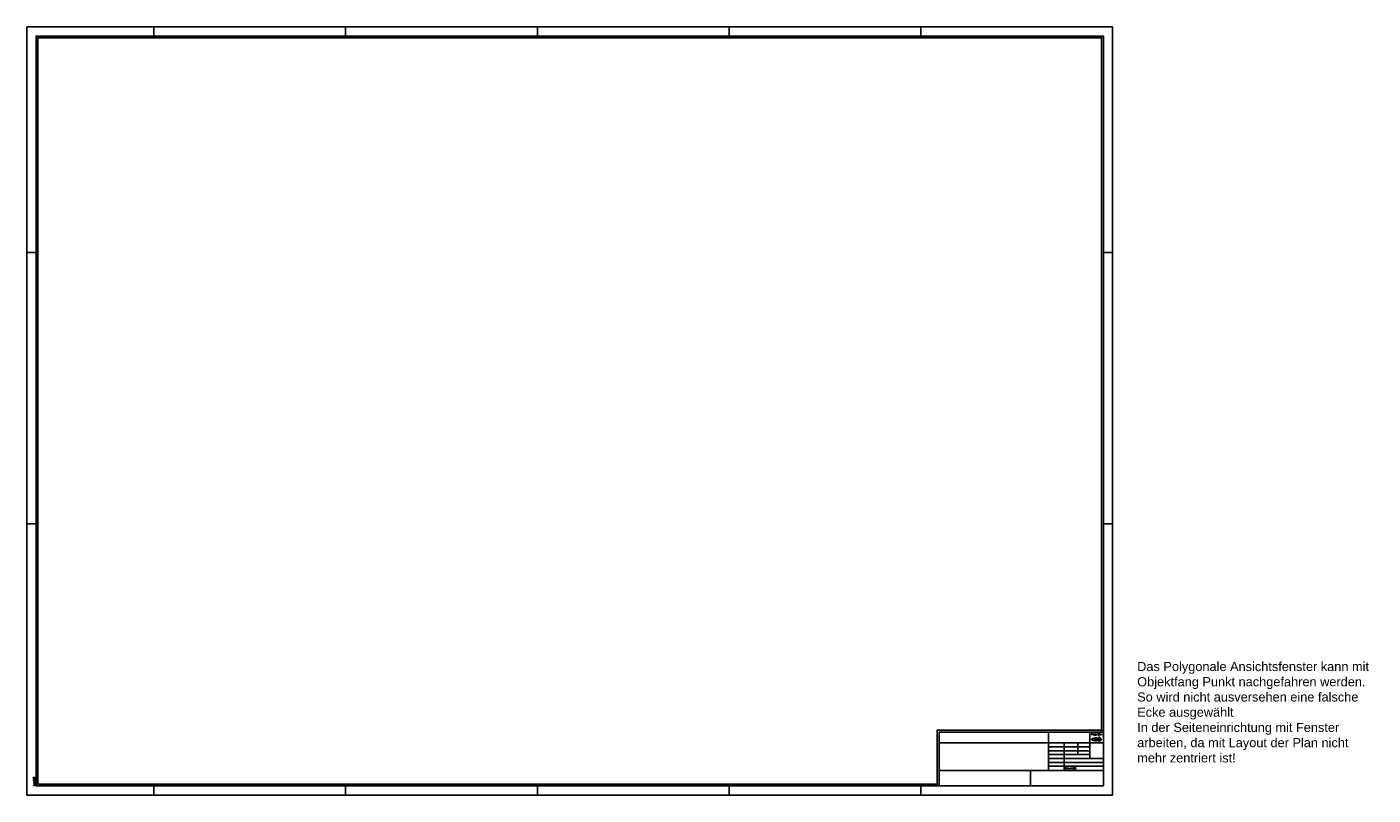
# Model space of a CAD drawing. Header units: metres. Extents: x 70 to 1544, y 44 to 885.
import ezdxf
from ezdxf.enums import TextEntityAlignment as Align

# ---------------------------------------------------------------- set-up
doc = ezdxf.new("R2010")
doc.units = ezdxf.units.M
doc.linetypes.add('STRICHPUNKT', pattern=[25.4, 12.7, -6.35, 0, -6.35])
doc.layers.add('Layout_Ansichtfenster', color=6, linetype='Continuous', plot=False)
doc.layers.add('Layout_Planrahmen', color=5, linetype='Continuous')
doc.layers.add('Layout_Titelblatt', color=1, linetype='Continuous')
doc.styles.add('Norm_BNL', font='romans.shx', dxfattribs={"width": 0.8})
doc.styles.get("Standard").update_dxf_attribs({"font": 'ARIAL.TTF'})

# ---------------------------------------------------------------- blocks, each defined once
blk = doc.blocks.new('Titelblattkopf_BKW')
at = {"layer": 'Layout_Ansichtfenster'}
for p, q in [((0, 0), (0, 841)), ((-1189, 0), (0, 0))]:
    blk.add_line(p, q, dxfattribs=at)
blk.add_lwpolyline([(-12, 71), (-12, 829), (-1177, 829), (-1177, 12), (-192, 12), (-192, 71)], close=True, dxfattribs=at)
for p in [(-1177, 829), (-12, 829), (-192, 71), (-12, 71), (-1177, 12), (-192, 12)]:
    blk.add_point(p, dxfattribs=at)
at = {"layer": 'Layout_Planrahmen', "color": 1}
for p, q in [((-1050, 831), (-1050, 841)), ((-840, 831), (-840, 841)), ((-630, 831), (-630, 841)), ((-420, 831), (-420, 841)), ((-210, 831), (-210, 841)), ((-1179, 594), (-1189, 594)), ((0, 594), (-10, 594)), ((-1179, 297), (-1189, 297)), ((0, 297), (-10, 297)), ((-1050, 0), (-1050, 10)), ((-840, 0), (-840, 10)), ((-630, 0), (-630, 10)), ((-420, 0), (-420, 10)), ((-210, 0), (-210, 10))]:
    blk.add_line(p, q, dxfattribs=at)
blk.add_lwpolyline([(-1189, 0), (0, 0), (0, 841), (-1189, 841)], close=True, dxfattribs=at)
at = {"layer": 'Layout_Planrahmen'}
blk.add_lwpolyline([(-1179, 10), (-190, 10), (-10, 10), (-10, 69), (-10, 831), (-1179, 831)], close=True, dxfattribs=at)
at = {"layer": 'Layout_Titelblatt', "color": 5, "linetype": 'Continuous'}
for p, q in [((-190, 69), (-10, 69)), ((-190, 10), (-190, 69)), ((-70, 69), (-70, 27)), ((-10, 69), (-10, 10)), ((-190, 57), (-70, 57)), ((-190, 27), (-10, 27)), ((-90, 27), (-90, 10)), ((-190, 10), (-10, 10))]:
    blk.add_line(p, q, dxfattribs=at)
at = {"layer": 'Layout_Titelblatt', "color": 3, "linetype": 'Continuous'}
for p, q in [((-25, 69), (-25, 40)), ((-10, 57), (-70, 57)), ((-70, 52.75), (-25, 52.75)), ((-70, 48.5), (-25, 48.5)), ((-70, 44.25), (-25, 44.25)), ((-53, 27), (-53, 57)), ((-38.2, 57), (-38.2, 44.25)), ((-70, 40), (-10, 40)), ((-10, 35.75), (-70, 35.75)), ((-70, 31.5), (-10, 31.5))]:
    blk.add_line(p, q, dxfattribs=at)
at = {"layer": 'Layout_Titelblatt', "color": 2, "linetype": 'STRICHPUNKT', "ltscale": 0.1}
for p, q in [((-23.5, 61), (-11.5, 61)), ((-14.5, 58), (-14.5, 64))]:
    blk.add_line(p, q, dxfattribs=at)
at = {"layer": 'Layout_Titelblatt', "color": 2, "linetype": 'Continuous'}
for p, q in [((-17.5, 63), (-22.5, 62)), ((-22.5, 62), (-22.5, 60)), ((-22.5, 60), (-17.5, 59)), ((-17.5, 59), (-17.5, 63))]:
    blk.add_line(p, q, dxfattribs=at)
for radius in [2, 1.3]:
    blk.add_circle((-14.5, 61), radius, dxfattribs=at)
at = {"layer": 'Layout_Ansichtfenster', "insert": (26.98, 145.74), "char_height": 10, "width": 261.2131, "attachment_point": 1}
blk.add_mtext('{\\fArial|b0|i0|c238|p34;Das }Polygonale {\\fArial|b0|i0|c238|p34;Ansichtsfenster kann mit Objektfang Punkt nachgefahren werden. So wird nicht ausversehen eine falsche Ecke ausgewählt}\\PIn der Seiteneinrichtung mit Fenster arbeiten, da mit Layout der Plan nicht mehr zentriert ist!', dxfattribs=at)
at = {"layer": 'Layout_Planrahmen', "color": 2, "style": 'Norm_BNL', "width": 0.8}
blk.add_text('AutoCAD', height=2, rotation=90, dxfattribs=at).set_placement((-1180, 10))
at = {"layer": 'Layout_Titelblatt', "color": 2, "linetype": 'Continuous', "style": 'Norm_BNL', "width": 0.8}
blk.add_text('Projektion', height=2, dxfattribs=at).set_placement((-17.5, 65.5), align=Align.CENTER)
at = {"layer": 'Layout_Titelblatt', "color": 2, "linetype": 'Continuous', "insert": (-52, 28.25), "char_height": 2, "width": 42, "attachment_point": 7, "style": 'Norm_BNL'}
blk.add_mtext('841x1189', dxfattribs=at)

msp = doc.modelspace()

# ---------------------------------------------------------------- block references
msp.add_blockref('Titelblattkopf_BKW', (1258.9, 43.8))

doc.saveas('drawing.dxf')
